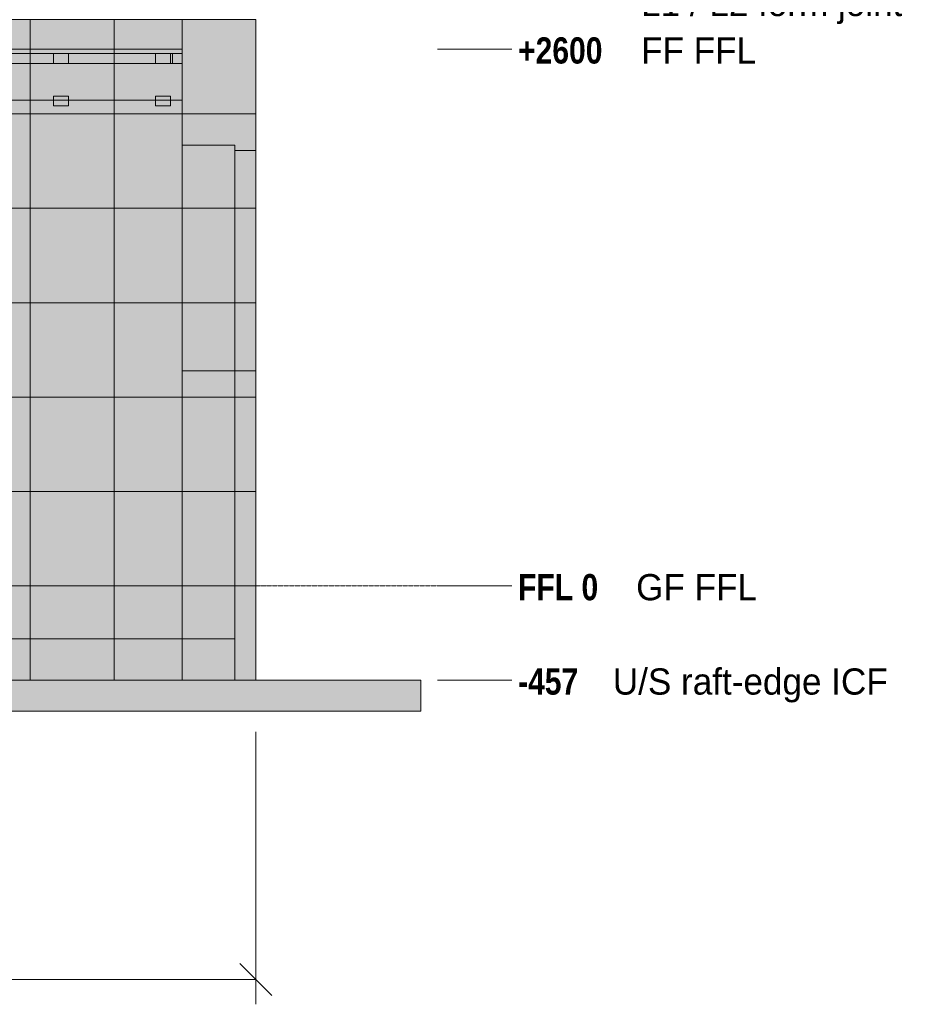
# Model space of a CAD drawing. Header units: millimetres. Extents: x -1900 to 11238, y -3965 to 7936.
# Tile 27 of 28: x 6849 to 11218, y -2027 to 2743. Entities that reach past the tile are written whole.
import ezdxf

# ---------------------------------------------------------------- set-up
doc = ezdxf.new("R2010")
doc.units = ezdxf.units.MM
doc.linetypes.add('DASHED', pattern=[1.524, 1.27, -0.254])
for name, color, linetype in [('FILL-BELOW', 7, 'Continuous'), ('FILL-EPS', 7, 'Continuous'), ('FILL-LIGHT', 7, 'Continuous'), ('FILL-TIMBER', 7, 'Continuous'), ('LINE-C_2E8C94', 7, 'Continuous'), ('LINE-C_337880', 7, 'Continuous'), ('LINE-INK', 7, 'Continuous'), ('LINE-STEEL', 7, 'Continuous'), ('LINE-STEEL-DASH', 7, 'DASHED'), ('LINE-STEEL_GREY', 7, 'Continuous'), ('LINE-TIMBER_DK', 7, 'Continuous'), ('TEXT-STEEL', 7, 'Continuous')]:
    doc.layers.add(name, color=color, linetype=linetype)
doc.styles.add('OpenSansCondensed-Bold', font='OpenSansCondensed-Bold.ttf')

msp = doc.modelspace()

# ---------------------------------------------------------------- hatches: boundary and pattern name
at = {"layer": 'FILL-BELOW', "true_color": 0x8c8c91}
h = msp.add_hatch(color=252, dxfattribs=at)
h.dxf.hatch_style = 1
h.paths.add_polyline_path([(355.6, 2578), (355.6, 2600), (2755.6, 2600), (5155.6, 2600), (7555.6, 2600), (7635.9, 2600), (7635.9, 2578), (7555.6, 2578), (5155.6, 2578), (2755.6, 2578), (355.6, 2578)])
h = msp.add_hatch(color=252, dxfattribs=at)
h.dxf.hatch_style = 1
h.paths.add_polyline_path([(355.6, 2600), (1555.6, 2600), (2755.6, 2600), (5155.6, 2600), (6355.6, 2600), (7555.6, 2600), (7635.9, 2600), (7635.9, 2578), (7555.6, 2578), (5155.6, 2578), (2755.6, 2578), (1555.6, 2578), (355.6, 2578)])
h = msp.add_hatch(color=252, dxfattribs=at)
h.dxf.hatch_style = 1
h.paths.add_polyline_path([(355.6, 2600), (1555.6, 2600), (3955.6, 2600), (6355.6, 2600), (7555.6, 2600), (7635.9, 2600), (7635.9, 2578), (6355.6, 2578), (3955.6, 2578), (1555.6, 2578), (355.6, 2578)])
h = msp.add_hatch(color=252, dxfattribs=at)
h.dxf.hatch_style = 1
h.paths.add_polyline_path([(355.6, 2600), (1555.6, 2600), (2755.6, 2600), (5155.6, 2600), (6355.6, 2600), (7555.6, 2600), (7635.9, 2600), (7635.9, 2578), (7555.6, 2578), (5155.6, 2578), (2755.6, 2578), (1555.6, 2578), (355.6, 2578)])
h = msp.add_hatch(color=252, dxfattribs=at)
h.dxf.hatch_style = 1
h.paths.add_polyline_path([(355.6, 2600), (1555.6, 2600), (3955.6, 2600), (6355.6, 2600), (7555.6, 2600), (7635.9, 2600), (7635.9, 2578), (6355.6, 2578), (3955.6, 2578), (1555.6, 2578), (355.6, 2578)])
h = msp.add_hatch(color=252, dxfattribs=at)
h.dxf.hatch_style = 1
h.paths.add_polyline_path([(355.6, 2600), (1555.6, 2600), (2755.6, 2600), (5155.6, 2600), (6355.6, 2600), (7555.6, 2600), (7635.9, 2600), (7635.9, 2578), (7555.6, 2578), (5155.6, 2578), (2755.6, 2578), (1555.6, 2578), (355.6, 2578)])
h = msp.add_hatch(color=252, dxfattribs=at)
h.dxf.hatch_style = 1
h.paths.add_polyline_path([(355.6, 2600), (1555.6, 2600), (3955.6, 2600), (6355.6, 2600), (7555.6, 2600), (7635.9, 2600), (7635.9, 2578), (6355.6, 2578), (3955.6, 2578), (1555.6, 2578), (355.6, 2578)])
h = msp.add_hatch(color=252, dxfattribs=at)
h.dxf.hatch_style = 1
h.paths.add_polyline_path([(355.6, 2600), (1555.6, 2600), (2755.6, 2600), (5155.6, 2600), (6355.6, 2600), (7555.6, 2600), (7635.9, 2600), (7635.9, 2578), (7555.6, 2578), (5155.6, 2578), (2755.6, 2578), (1555.6, 2578), (355.6, 2578)])
h = msp.add_hatch(color=252, dxfattribs=at)
h.dxf.hatch_style = 1
h.paths.add_polyline_path([(355.6, 2600), (1555.6, 2600), (3955.6, 2600), (6355.6, 2600), (7555.6, 2600), (7635.9, 2600), (7635.9, 2578), (6355.6, 2578), (3955.6, 2578), (1555.6, 2578), (355.6, 2578)])
h = msp.add_hatch(color=252, dxfattribs=at)
h.dxf.hatch_style = 1
h.paths.add_polyline_path([(355.6, 2600), (6355.6, 2600), (7635.9, 2600), (7635.9, 2578), (1555.6, 2578), (355.6, 2578)])
h = msp.add_hatch(color=252, dxfattribs=at)
h.dxf.hatch_style = 1
h.paths.add_polyline_path([(355.6, 2578), (355.6, 2600), (2755.6, 2600), (5155.6, 2600), (7555.6, 2600), (7635.9, 2600), (7635.9, 2578), (7555.6, 2578), (5155.6, 2578), (2755.6, 2578), (355.6, 2578)])
h = msp.add_hatch(color=252, dxfattribs=at)
h.dxf.hatch_style = 1
h.paths.add_polyline_path([(355.6, 2600), (1555.6, 2600), (3955.6, 2600), (6355.6, 2600), (7555.6, 2600), (7635.9, 2600), (7635.9, 2578), (6355.6, 2578), (3955.6, 2578), (1555.6, 2578), (355.6, 2578)])
h = msp.add_hatch(color=252, dxfattribs=at)
h.dxf.hatch_style = 1
h.paths.add_polyline_path([(355.6, 2600), (1555.6, 2600), (2755.6, 2600), (5155.6, 2600), (6355.6, 2600), (7555.6, 2600), (7635.9, 2600), (7635.9, 2578), (7555.6, 2578), (5155.6, 2578), (2755.6, 2578), (1555.6, 2578), (355.6, 2578)])
h = msp.add_hatch(color=252, dxfattribs=at)
h.dxf.hatch_style = 1
h.paths.add_polyline_path([(355.6, 2600), (1555.6, 2600), (3955.6, 2600), (6355.6, 2600), (7555.6, 2600), (7635.9, 2600), (7635.9, 2578), (6355.6, 2578), (3955.6, 2578), (1555.6, 2578), (355.6, 2578)])
h = msp.add_hatch(color=252, dxfattribs=at)
h.dxf.hatch_style = 1
h.paths.add_polyline_path([(355.6, 2600), (1555.6, 2600), (2755.6, 2600), (5155.6, 2600), (6355.6, 2600), (7555.6, 2600), (7635.9, 2600), (7635.9, 2578), (7555.6, 2578), (5155.6, 2578), (2755.6, 2578), (1555.6, 2578), (355.6, 2578)])
h = msp.add_hatch(color=252, dxfattribs=at)
h.dxf.hatch_style = 1
h.paths.add_polyline_path([(355.6, 2600), (1555.6, 2600), (3955.6, 2600), (6355.6, 2600), (7555.6, 2600), (7635.9, 2600), (7635.9, 2578), (6355.6, 2578), (3955.6, 2578), (1555.6, 2578), (355.6, 2578)])
h = msp.add_hatch(color=252, dxfattribs=at)
h.dxf.hatch_style = 1
h.paths.add_polyline_path([(355.6, 2600), (1555.6, 2600), (2755.6, 2600), (5155.6, 2600), (6355.6, 2600), (7555.6, 2600), (7635.9, 2600), (7635.9, 2578), (7555.6, 2578), (5155.6, 2578), (2755.6, 2578), (1555.6, 2578), (355.6, 2578)])
h = msp.add_hatch(color=252, dxfattribs=at)
h.dxf.hatch_style = 1
h.paths.add_polyline_path([(355.6, 2600), (1555.6, 2600), (3955.6, 2600), (6355.6, 2600), (7555.6, 2600), (7635.9, 2600), (7635.9, 2578), (6355.6, 2578), (3955.6, 2578), (1555.6, 2578), (355.6, 2578)])
h = msp.add_hatch(color=252, dxfattribs=at)
h.dxf.hatch_style = 1
h.paths.add_polyline_path([(355.6, 2600), (1555.6, 2600), (2755.6, 2600), (5155.6, 2600), (6355.6, 2600), (7555.6, 2600), (7635.9, 2600), (7635.9, 2578), (7555.6, 2578), (5155.6, 2578), (2755.6, 2578), (1555.6, 2578), (355.6, 2578)])
h = msp.add_hatch(color=252, dxfattribs=at)
h.dxf.hatch_style = 1
h.paths.add_polyline_path([(355.6, 2600), (6355.6, 2600), (7635.9, 2600), (7635.9, 2578), (1555.6, 2578), (355.6, 2578)])
h = msp.add_hatch(color=252, dxfattribs=at)
h.dxf.hatch_style = 1
h.paths.add_polyline_path([(4278, 2600), (6355.6, 2600), (7555.6, 2600), (7635.9, 2600), (7635.9, 2578), (6355.6, 2578), (5155.6, 2578), (4278, 2578)])
h = msp.add_hatch(color=252, dxfattribs=at)
h.dxf.hatch_style = 1
h.paths.add_polyline_path([(4278, 2600), (6355.6, 2600), (7555.6, 2600), (7635.9, 2600), (7635.9, 2578), (6355.6, 2578), (5155.6, 2578), (4278, 2578)])
at = {"layer": 'FILL-EPS', "true_color": 0xccffff}
h = msp.add_hatch(color=7, dxfattribs=at)
h.dxf.hatch_style = 1
h.paths.add_polyline_path([(355.6, 0), (355.6, 2743.2), (7635.9, 2743.2), (7635.9, 0)])
h = msp.add_hatch(color=7, dxfattribs=at)
h.dxf.hatch_style = 1
h.paths.add_polyline_path([(355.6, 2743.2), (7635.9, 2743.2), (7635.9, 0), (355.6, 0)])
h = msp.add_hatch(color=7, dxfattribs=at)
h.dxf.hatch_style = 1
h.paths.add_polyline_path([(355.9, 0), (355.9, 2743.2), (7635.6, 2743.2), (7635.6, 0)])
h = msp.add_hatch(color=7, dxfattribs=at)
h.dxf.hatch_style = 1
h.paths.add_polyline_path([(355.9, 2743.2), (7635.6, 2743.2), (7635.6, 0), (355.9, 0)])
h = msp.add_hatch(color=7, dxfattribs=at)
h.dxf.hatch_style = 1
h.paths.add_polyline_path([(355.9, 0), (355.9, 2743.2), (7635.6, 2743.2), (7635.6, 0)])
h = msp.add_hatch(color=7, dxfattribs=at)
h.dxf.hatch_style = 1
h.paths.add_polyline_path([(355.9, 2743.2), (7635.6, 2743.2), (7635.6, 0), (355.9, 0)])
h = msp.add_hatch(color=7, dxfattribs=at)
h.dxf.hatch_style = 1
h.paths.add_polyline_path([(7635.7, 2744.8), (7635.9, 2743.2), (7991.5, 2743.2), (7991.5, 0), (7635.9, 0), (7635.9, 0), (7635.9, 0), (7635.6, 0), (7635.6, 2743.2), (7635.6, 2743.2), (7635.6, 2743.2), (7635.6, 2744.8)])
h = msp.add_hatch(color=7, dxfattribs=at)
h.dxf.hatch_style = 1
h.paths.add_polyline_path([(7635.6, 0), (7635.6, 2743.2), (7991.5, 2743.2), (7991.5, 0)])
h = msp.add_hatch(color=7, dxfattribs=at)
h.dxf.hatch_style = 1
h.paths.add_polyline_path([(7635.7, -1.6), (7635.6, -1.6), (7635.6, 2743.2), (7635.9, 2743.2), (7635.9, 2743.2), (7635.9, 2743.2), (7991.5, 2743.2), (7991.5, 0), (7635.9, 0)])
h = msp.add_hatch(color=7, dxfattribs=at)
h.dxf.hatch_style = 1
h.paths.add_polyline_path([(7635.9, 2743.2), (7635.9, 2741.6), (7635.8, 2741.6), (7635.7, 2741.6), (7635.7, 2741.6)])
h = msp.add_hatch(color=7, dxfattribs=at)
h.dxf.hatch_style = 1
h.paths.add_polyline_path([(7635.6, 2743.2), (7991.5, 2743.2), (7991.5, 0), (7635.6, 0)])
h = msp.add_hatch(color=7, dxfattribs=at)
h.dxf.hatch_style = 1
h.paths.add_polyline_path([(7635.9, 0), (7635.9, 2743.2), (7991.5, 2743.2), (7991.5, 0)])
h = msp.add_hatch(color=7, dxfattribs=at)
h.dxf.hatch_style = 1
h.paths.add_polyline_path([(7635.9, 2743.2), (7991.5, 2743.2), (7991.5, 0), (7635.9, 0)])
h = msp.add_hatch(color=7, dxfattribs=at)
h.dxf.hatch_style = 1
h.paths.add_polyline_path([(7635.9, 2134.1), (7891, 2134.1), (7891, 1041.8), (7635.9, 1041.8)])
h = msp.add_hatch(color=7, dxfattribs=at)
h.dxf.hatch_style = 1
h.paths.add_polyline_path([(7635.9, 1041.8), (7635.9, 2134.1), (7891, 2134.1), (7891, 1041.8)])
h = msp.add_hatch(color=7, dxfattribs=at)
h.dxf.hatch_style = 1
h.paths.add_polyline_path([(7635.9, 2134.1), (7891, 2134.1), (7891, 1041.8), (7635.9, 1041.8)])
h = msp.add_hatch(color=7, dxfattribs=at)
h.dxf.hatch_style = 1
h.paths.add_polyline_path([(7635.9, 1041.8), (7635.9, 2134.1), (7891, 2134.1), (7891, 1041.8)])
h = msp.add_hatch(color=7, dxfattribs=at)
h.dxf.hatch_style = 1
h.paths.add_polyline_path([(7635.9, 2134.1), (7891, 2134.1), (7891, 0), (7635.9, 0)])
h = msp.add_hatch(color=7, dxfattribs=at)
h.dxf.hatch_style = 1
h.paths.add_polyline_path([(7635.9, 0), (7635.9, 2134.1), (7891, 2134.1), (7891, 0)])
h = msp.add_hatch(color=7, dxfattribs=at)
h.dxf.hatch_style = 1
h.paths.add_polyline_path([(7635.9, 2134.1), (7891, 2134.1), (7891, 0), (7635.9, 0)])
h = msp.add_hatch(color=7, dxfattribs=at)
h.dxf.hatch_style = 1
h.paths.add_polyline_path([(7635.9, 0), (7635.9, 2134.1), (7891, 2134.1), (7891, 0)])
h = msp.add_hatch(color=7, dxfattribs=at)
h.dxf.hatch_style = 1
h.paths.add_polyline_path([(7635.9, 2134.1), (7891, 2134.1), (7891, 1041.8), (7635.9, 1041.8)])
h = msp.add_hatch(color=7, dxfattribs=at)
h.dxf.hatch_style = 1
h.paths.add_polyline_path([(7635.9, 1041.8), (7635.9, 2134.1), (7891, 2134.1), (7891, 1041.8)])
h = msp.add_hatch(color=7, dxfattribs=at)
h.dxf.hatch_style = 1
h.paths.add_polyline_path([(7635.9, 2134.1), (7891, 2134.1), (7891, 1041.8), (7635.9, 1041.8)])
h = msp.add_hatch(color=7, dxfattribs=at)
h.dxf.hatch_style = 1
h.paths.add_polyline_path([(7635.9, 1041.8), (7635.9, 2134.1), (7891, 2134.1), (7891, 1041.8)])
h = msp.add_hatch(color=7, dxfattribs=at)
h.dxf.hatch_style = 1
h.paths.add_polyline_path([(7891, 2109.1), (7991.5, 2109.1), (7991.5, 1041.8), (7891, 1041.8)])
h = msp.add_hatch(color=7, dxfattribs=at)
h.dxf.hatch_style = 1
h.paths.add_polyline_path([(7891, 1041.8), (7891, 2109.1), (7991.5, 2109.1), (7991.5, 1041.8)])
h = msp.add_hatch(color=7, dxfattribs=at)
h.dxf.hatch_style = 1
h.paths.add_polyline_path([(7891, 2109.1), (7991.5, 2109.1), (7991.5, 1041.8), (7891, 1041.8)])
h = msp.add_hatch(color=7, dxfattribs=at)
h.dxf.hatch_style = 1
h.paths.add_polyline_path([(7891, 1041.8), (7891, 2109.1), (7991.5, 2109.1), (7991.5, 1041.8)])
h = msp.add_hatch(color=7, dxfattribs=at)
h.dxf.hatch_style = 1
h.paths.add_polyline_path([(7891, 2109.1), (7991.5, 2109.1), (7991.5, 0), (7891, 0)])
h = msp.add_hatch(color=7, dxfattribs=at)
h.dxf.hatch_style = 1
h.paths.add_polyline_path([(7891, 0), (7891, 2109.1), (7991.5, 2109.1), (7991.5, 0)])
h = msp.add_hatch(color=7, dxfattribs=at)
h.dxf.hatch_style = 1
h.paths.add_polyline_path([(7891, 2109.1), (7991.5, 2109.1), (7991.5, 0), (7891, 0)])
h = msp.add_hatch(color=7, dxfattribs=at)
h.dxf.hatch_style = 1
h.paths.add_polyline_path([(7891, 0), (7891, 2109.1), (7991.5, 2109.1), (7991.5, 0)])
h = msp.add_hatch(color=7, dxfattribs=at)
h.dxf.hatch_style = 1
h.paths.add_polyline_path([(7891, 2109.1), (7991.5, 2109.1), (7991.5, 1041.8), (7891, 1041.8)])
h = msp.add_hatch(color=7, dxfattribs=at)
h.dxf.hatch_style = 1
h.paths.add_polyline_path([(7891, 1041.8), (7891, 2109.1), (7991.5, 2109.1), (7991.5, 1041.8)])
h = msp.add_hatch(color=7, dxfattribs=at)
h.dxf.hatch_style = 1
h.paths.add_polyline_path([(7891, 2109.1), (7991.5, 2109.1), (7991.5, 1041.8), (7891, 1041.8)])
h = msp.add_hatch(color=7, dxfattribs=at)
h.dxf.hatch_style = 1
h.paths.add_polyline_path([(7891, 1041.8), (7891, 2109.1), (7991.5, 2109.1), (7991.5, 1041.8)])
h = msp.add_hatch(color=7, dxfattribs=at)
h.dxf.hatch_style = 1
h.paths.add_polyline_path([(355.9, -457.2), (355.9, 0), (7635.6, 0), (7635.6, -457.2), (355.9, -457.2)])
h = msp.add_hatch(color=7, dxfattribs=at)
h.dxf.hatch_style = 1
h.paths.add_polyline_path([(355.9, 0), (455.4, 0), (457.4, 0), (7635.6, 0), (7635.6, -457.2), (457.4, -457.2), (355.9, -457.2)])
h = msp.add_hatch(color=7, dxfattribs=at)
h.dxf.hatch_style = 1
h.paths.add_polyline_path([(355.9, -457.2), (355.9, 0), (457.4, 0), (7635.6, 0), (7635.6, -457.2), (457.4, -457.2)])
h = msp.add_hatch(color=7, dxfattribs=at)
h.dxf.hatch_style = 1
h.paths.add_polyline_path([(355.9, 0), (7635.6, 0), (7635.6, -457.2), (355.9, -457.2)])
h = msp.add_hatch(color=7, dxfattribs=at)
h.dxf.hatch_style = 1
h.paths.add_polyline_path([(7635.6, -457.2), (7635.6, 0), (7991.5, 0), (7991.5, -457.2)])
h = msp.add_hatch(color=7, dxfattribs=at)
h.dxf.hatch_style = 1
h.paths.add_polyline_path([(7635.6, 0), (7889.9, 0), (7889.9, -457.2), (7635.6, -457.2)])
h = msp.add_hatch(color=7, dxfattribs=at)
h.dxf.hatch_style = 1
h.paths.add_polyline_path([(7635.6, -457.2), (7635.6, 0), (7889.9, 0), (7889.9, -457.2)])
h = msp.add_hatch(color=7, dxfattribs=at)
h.dxf.hatch_style = 1
h.paths.add_polyline_path([(7635.6, 0), (7991.5, 0), (7991.5, -457.2), (7635.6, -457.2)])
h = msp.add_hatch(color=7, dxfattribs=at)
h.dxf.hatch_style = 1
h.paths.add_polyline_path([(7889.9, 0), (7991.5, 0), (7991.5, -457.2), (7889.9, -457.2)])
h = msp.add_hatch(color=7, dxfattribs=at)
h.dxf.hatch_style = 1
h.paths.add_polyline_path([(7889.9, -457.2), (7889.9, 0), (7991.5, 0), (7991.5, -457.2)])
h = msp.add_hatch(color=7, dxfattribs=at)
h.dxf.hatch_style = 1
h.paths.add_polyline_path([(7889.9, 0), (7991.5, 0), (7991.5, -457.2), (7889.9, -457.2)])
h = msp.add_hatch(color=7, dxfattribs=at)
h.dxf.hatch_style = 1
h.paths.add_polyline_path([(7889.9, -457.2), (7889.9, 0), (7991.5, 0), (7991.5, -457.2)])
at = {"layer": 'FILL-EPS', "true_color": 0xc0f0f0}
h = msp.add_hatch(color=254, dxfattribs=at)
h.dxf.hatch_style = 1
h.paths.add_polyline_path([(7991.5, 0), (7991.5, 0), (7991.5, 1.6), (7991.8, 1.6), (7991.8, 0), (7992.4, 0), (7992.4, -457.2), (7992.4, -458.8), (7991.8, -458.8), (7991.8, -457.2), (7991.5, -457.2), (7991.5, 0)])
h = msp.add_hatch(color=254, dxfattribs=at)
h.dxf.hatch_style = 1
h.paths.add_polyline_path([(7991.5, -457.2), (7991.5, -457.2), (7991.5, 0), (7992.4, 0), (7992.4, 0), (7992.4, -457.2), (7991.5, -457.2)])
at = {"layer": 'FILL-LIGHT', "true_color": 0xdbdbde}
h = msp.add_hatch(color=254, dxfattribs=at)
h.dxf.hatch_style = 1
h.paths.add_polyline_path([(101.6, -257.2), (101.6, 0), (7889.9, 0), (7889.9, -257.2)])
h = msp.add_hatch(color=254, dxfattribs=at)
h.dxf.hatch_style = 1
h.paths.add_polyline_path([(101.6, 0), (7889.9, 0), (7889.9, -257.2), (101.6, -257.2)])
h = msp.add_hatch(color=254, dxfattribs=at)
h.dxf.hatch_style = 1
h.paths.add_polyline_path([(-800, -607.2), (-800, -457.2), (8791.5, -457.2), (8791.5, -607.2)])
h = msp.add_hatch(color=254, dxfattribs=at)
h.dxf.hatch_style = 1
h.paths.add_polyline_path([(-800, -457.2), (8791.5, -457.2), (8791.5, -607.2), (-800, -607.2)])
at = {"layer": 'FILL-TIMBER', "true_color": 0xedd6a8}
h = msp.add_hatch(color=41, dxfattribs=at)
h.dxf.hatch_style = 1
h.paths.add_polyline_path([(355.6, 2578), (402.6, 2578), (402.6, 2531), (7588.9, 2531), (7588.9, 2578), (7635.9, 2578), (7635.9, 2531), (7635.9, 2428), (7635.9, 2353), (355.6, 2353)])
h = msp.add_hatch(color=41, dxfattribs=at)
h.dxf.hatch_style = 1
h.paths.add_polyline_path([(355.6, 2428), (355.6, 2531), (355.6, 2578), (402.6, 2578), (402.6, 2531), (7588.9, 2531), (7588.9, 2578), (7635.9, 2578), (7635.9, 2353), (355.6, 2353)])
h = msp.add_hatch(color=41, dxfattribs=at)
h.dxf.hatch_style = 1
h.paths.add_polyline_path([(4278, 2531), (7588.9, 2531), (7588.9, 2578), (7635.9, 2578), (7635.9, 2353), (4278, 2353)])
h = msp.add_hatch(color=41, dxfattribs=at)
h.dxf.hatch_style = 1
h.paths.add_polyline_path([(4278, 2353), (4278, 2531), (7588.9, 2531), (7588.9, 2578), (7635.9, 2578), (7635.9, 2531), (7635.9, 2428), (7635.9, 2353)])
h = msp.add_hatch(color=41, dxfattribs=at)
h.dxf.hatch_style = 1
h.paths.add_polyline_path([(7012.6, 2531), (7012.6, 2578), (7084.6, 2578), (7084.6, 2531)])
h = msp.add_hatch(color=41, dxfattribs=at)
h.dxf.hatch_style = 1
h.paths.add_polyline_path([(7012.6, 2578), (7084.6, 2578), (7084.6, 2531), (7012.6, 2531)])
h = msp.add_hatch(color=41, dxfattribs=at)
h.dxf.hatch_style = 1
h.paths.add_polyline_path([(7012.6, 2531), (7012.6, 2578), (7084.6, 2578), (7084.6, 2531)])
h = msp.add_hatch(color=41, dxfattribs=at)
h.dxf.hatch_style = 1
h.paths.add_polyline_path([(7012.6, 2578), (7084.6, 2578), (7084.6, 2531), (7012.6, 2531)])
h = msp.add_hatch(color=41, dxfattribs=at)
h.dxf.hatch_style = 1
h.paths.add_polyline_path([(7012.6, 2531), (7012.6, 2578), (7084.6, 2578), (7084.6, 2531)])
h = msp.add_hatch(color=41, dxfattribs=at)
h.dxf.hatch_style = 1
h.paths.add_polyline_path([(7012.6, 2531), (7012.6, 2578), (7084.6, 2578), (7084.6, 2531)])
h = msp.add_hatch(color=41, dxfattribs=at)
h.dxf.hatch_style = 1
h.paths.add_polyline_path([(7012.6, 2578), (7084.6, 2578), (7084.6, 2531), (7012.6, 2531)])
h = msp.add_hatch(color=41, dxfattribs=at)
h.dxf.hatch_style = 1
h.paths.add_polyline_path([(7506.9, 2531), (7506.9, 2578), (7578.9, 2578), (7578.9, 2531)])
h = msp.add_hatch(color=41, dxfattribs=at)
h.dxf.hatch_style = 1
h.paths.add_polyline_path([(7506.9, 2578), (7578.9, 2578), (7578.9, 2531), (7506.9, 2531)])
h = msp.add_hatch(color=41, dxfattribs=at)
h.dxf.hatch_style = 1
h.paths.add_polyline_path([(7506.9, 2531), (7506.9, 2578), (7578.9, 2578), (7578.9, 2531)])
h = msp.add_hatch(color=41, dxfattribs=at)
h.dxf.hatch_style = 1
h.paths.add_polyline_path([(7506.9, 2578), (7578.9, 2578), (7578.9, 2531), (7506.9, 2531)])
h = msp.add_hatch(color=41, dxfattribs=at)
h.dxf.hatch_style = 1
h.paths.add_polyline_path([(7506.9, 2531), (7506.9, 2578), (7578.9, 2578), (7578.9, 2531)])
h = msp.add_hatch(color=41, dxfattribs=at)
h.dxf.hatch_style = 1
h.paths.add_polyline_path([(7506.9, 2531), (7506.9, 2578), (7578.9, 2578), (7578.9, 2531)])
h = msp.add_hatch(color=41, dxfattribs=at)
h.dxf.hatch_style = 1
h.paths.add_polyline_path([(7506.9, 2578), (7578.9, 2578), (7578.9, 2531), (7506.9, 2531)])
h = msp.add_hatch(color=41, dxfattribs=at)
h.dxf.hatch_style = 1
h.paths.add_polyline_path([(355.6, 2531), (7635.9, 2531), (7635.9, 2353), (355.6, 2353)])
h = msp.add_hatch(color=41, dxfattribs=at)
h.dxf.hatch_style = 1
h.paths.add_polyline_path([(355.6, 2353), (355.6, 2531), (7635.9, 2531), (7635.9, 2353)])
h = msp.add_hatch(color=41, dxfattribs=at)
h.dxf.hatch_style = 1
h.paths.add_polyline_path([(4278, 2353), (4278, 2531), (7635.9, 2531), (7635.9, 2353)])
h = msp.add_hatch(color=41, dxfattribs=at)
h.dxf.hatch_style = 1
h.paths.add_polyline_path([(4278, 2531), (7635.9, 2531), (7635.9, 2353), (4278, 2353)])
h = msp.add_hatch(color=41, dxfattribs=at)
h.dxf.hatch_style = 1
h.paths.add_polyline_path([(7012.6, 2325), (7012.6, 2372), (7084.6, 2372), (7084.6, 2325)])
h = msp.add_hatch(color=41, dxfattribs=at)
h.dxf.hatch_style = 1
h.paths.add_polyline_path([(7012.6, 2372), (7084.6, 2372), (7084.6, 2325), (7012.6, 2325)])
h = msp.add_hatch(color=41, dxfattribs=at)
h.dxf.hatch_style = 1
h.paths.add_polyline_path([(7012.6, 2325), (7012.6, 2372), (7084.6, 2372), (7084.6, 2325)])
h = msp.add_hatch(color=41, dxfattribs=at)
h.dxf.hatch_style = 1
h.paths.add_polyline_path([(7012.6, 2372), (7084.6, 2372), (7084.6, 2325), (7012.6, 2325)])
h = msp.add_hatch(color=41, dxfattribs=at)
h.dxf.hatch_style = 1
h.paths.add_polyline_path([(7012.6, 2325), (7012.6, 2372), (7084.6, 2372), (7084.6, 2325)])
h = msp.add_hatch(color=41, dxfattribs=at)
h.dxf.hatch_style = 1
h.paths.add_polyline_path([(7012.6, 2325), (7012.6, 2372), (7084.6, 2372), (7084.6, 2325)])
h = msp.add_hatch(color=41, dxfattribs=at)
h.dxf.hatch_style = 1
h.paths.add_polyline_path([(7012.6, 2372), (7084.6, 2372), (7084.6, 2325), (7012.6, 2325)])
h = msp.add_hatch(color=41, dxfattribs=at)
h.dxf.hatch_style = 1
h.paths.add_polyline_path([(7506.9, 2325), (7506.9, 2372), (7578.9, 2372), (7578.9, 2325)])
h = msp.add_hatch(color=41, dxfattribs=at)
h.dxf.hatch_style = 1
h.paths.add_polyline_path([(7506.9, 2372), (7578.9, 2372), (7578.9, 2325), (7506.9, 2325)])
h = msp.add_hatch(color=41, dxfattribs=at)
h.dxf.hatch_style = 1
h.paths.add_polyline_path([(7506.9, 2325), (7506.9, 2372), (7578.9, 2372), (7578.9, 2325)])
h = msp.add_hatch(color=41, dxfattribs=at)
h.dxf.hatch_style = 1
h.paths.add_polyline_path([(7506.9, 2372), (7578.9, 2372), (7578.9, 2325), (7506.9, 2325)])
h = msp.add_hatch(color=41, dxfattribs=at)
h.dxf.hatch_style = 1
h.paths.add_polyline_path([(7506.9, 2325), (7506.9, 2372), (7578.9, 2372), (7578.9, 2325)])
h = msp.add_hatch(color=41, dxfattribs=at)
h.dxf.hatch_style = 1
h.paths.add_polyline_path([(7506.9, 2325), (7506.9, 2372), (7578.9, 2372), (7578.9, 2325)])
h = msp.add_hatch(color=41, dxfattribs=at)
h.dxf.hatch_style = 1
h.paths.add_polyline_path([(7506.9, 2372), (7578.9, 2372), (7578.9, 2325), (7506.9, 2325)])

# ---------------------------------------------------------------- linework, layer by layer
at = {"layer": 'LINE-C_2E8C94', "lineweight": 5}
for points in [[(355.6, 0), (355.6, 2743.2), (7635.9, 2743.2), (7635.9, 2743.2), (7635.9, 2743.2), (7635.9, 0)], [(355.6, 2743.2), (7635.9, 2743.2), (7635.9, 0), (355.6, 0)], [(355.9, 0), (355.9, 0), (355.9, 2743.2), (7635.6, 2743.2), (7635.6, 2743.2), (7635.6, 2743.2), (7635.6, 0)], [(355.9, 2743.2), (7635.6, 2743.2), (7635.6, 0), (7635.6, 0), (7635.6, 0), (355.9, 0)], [(355.9, 0), (355.9, 0), (355.9, 2743.2), (7635.6, 2743.2), (7635.6, 2743.2), (7635.6, 2743.2), (7635.6, 0)], [(355.9, 2743.2), (7635.6, 2743.2), (7635.6, 0), (7635.6, 0), (7635.6, 0), (355.9, 0)], [(7635.7, 2744.8), (7635.9, 2743.2), (7991.5, 2743.2), (7991.5, 0), (7991.5, 0), (7991.5, 0), (7635.9, 0), (7635.9, 0), (7635.9, 0), (7635.6, 0), (7635.6, 2743.2), (7635.6, 2743.2), (7635.6, 2743.2), (7635.6, 2744.8)], [(7635.6, 0), (7635.6, 2743.2), (7991.5, 2743.2), (7991.5, 0)], [(7635.7, -1.6), (7635.6, -1.6), (7635.6, 2743.2), (7635.9, 2743.2), (7635.9, 2743.2), (7635.9, 2743.2), (7991.5, 2743.2), (7991.5, 2743.2), (7991.5, 0), (7635.9, 0)], [(7635.6, 2743.2), (7991.5, 2743.2), (7991.5, 0), (7635.6, 0)], [(7635.9, 2743.2), (7635.9, 2741.6), (7635.8, 2741.6), (7635.7, 2741.6), (7635.7, 2741.6)], [(7635.9, 0), (7635.9, 0), (7635.9, 2743.2), (7991.5, 2743.2), (7991.5, 2743.2), (7991.5, 0)], [(7635.9, 2743.2), (7991.5, 2743.2), (7991.5, 0), (7991.5, 0), (7635.9, 0), (7635.9, 2743.2)], [(7635.9, 2134.1), (7891, 2134.1), (7891, 1041.8), (7635.9, 1041.8)], [(7635.9, 1041.8), (7635.9, 2134.1), (7891, 2134.1), (7891, 1041.8)], [(7635.9, 2134.1), (7891, 2134.1), (7891, 1041.8), (7635.9, 1041.8)], [(7635.9, 1041.8), (7635.9, 2134.1), (7891, 2134.1), (7891, 1041.8)], [(7635.9, 2134.1), (7891, 2134.1), (7891, 0), (7635.9, 0)], [(7635.9, 0), (7635.9, 2134.1), (7891, 2134.1), (7891, 0)], [(7635.9, 2134.1), (7891, 2134.1), (7891, 0), (7635.9, 0)], [(7635.9, 0), (7635.9, 2134.1), (7891, 2134.1), (7891, 0)], [(7635.9, 2134.1), (7891, 2134.1), (7891, 1041.8), (7635.9, 1041.8)], [(7635.9, 1041.8), (7635.9, 2134.1), (7891, 2134.1), (7891, 1041.8)], [(7635.9, 2134.1), (7891, 2134.1), (7891, 1041.8), (7635.9, 1041.8)], [(7635.9, 1041.8), (7635.9, 2134.1), (7891, 2134.1), (7891, 1041.8)], [(7891, 2109.1), (7991.5, 2109.1), (7991.5, 1041.8), (7991.5, 1041.8), (7891, 1041.8), (7891, 2109.1)], [(7891, 1041.8), (7891, 1041.8), (7891, 2109.1), (7991.5, 2109.1), (7991.5, 2109.1), (7991.5, 1041.8)], [(7891, 2109.1), (7991.5, 2109.1), (7991.5, 1041.8), (7991.5, 1041.8), (7891, 1041.8), (7891, 2109.1)], [(7891, 1041.8), (7891, 1041.8), (7891, 2109.1), (7991.5, 2109.1), (7991.5, 2109.1), (7991.5, 1041.8)], [(7891, 2109.1), (7991.5, 2109.1), (7991.5, 0), (7991.5, 0), (7891, 0)], [(7891, 0), (7891, 0), (7891, 2109.1), (7991.5, 2109.1), (7991.5, 0)], [(7891, 2109.1), (7991.5, 2109.1), (7991.5, 0), (7991.5, 0), (7891, 0)], [(7891, 0), (7891, 0), (7891, 2109.1), (7991.5, 2109.1), (7991.5, 0)], [(7891, 2109.1), (7991.5, 2109.1), (7991.5, 1041.8), (7991.5, 1041.8), (7891, 1041.8), (7891, 2109.1)], [(7891, 1041.8), (7891, 1041.8), (7891, 2109.1), (7991.5, 2109.1), (7991.5, 2109.1), (7991.5, 1041.8)], [(7891, 2109.1), (7991.5, 2109.1), (7991.5, 1041.8), (7991.5, 1041.8), (7891, 1041.8), (7891, 2109.1)], [(7891, 1041.8), (7891, 1041.8), (7891, 2109.1), (7991.5, 2109.1), (7991.5, 2109.1), (7991.5, 1041.8)], [(355.9, -457.2), (355.9, -457.2), (355.9, 0), (7635.6, 0), (7635.6, 0), (7635.6, -457.2), (355.9, -457.2), (355.9, -457.2)], [(355.9, 0), (355.9, 0), (355.9, 0), (355.9, 0), (455.4, 0), (457.4, 0), (457.4, 0), (7635.6, 0), (7635.6, -457.2), (457.4, -457.2), (457.4, -457.2), (457.4, -457.2), (355.9, -457.2)], [(355.9, -457.2), (355.9, -457.2), (355.9, 0), (457.4, 0), (457.4, 0), (7635.6, 0), (7635.6, 0), (7635.6, -457.2), (457.4, -457.2), (457.4, -457.2)], [(355.9, 0), (7635.6, 0), (7635.6, -457.2), (355.9, -457.2)], [(7635.6, -457.2), (7635.6, 0), (7991.5, 0), (7991.5, 0), (7991.5, -457.2)], [(7635.6, 0), (7889.9, 0), (7889.9, -457.2), (7889.9, -457.2), (7635.6, -457.2), (7635.6, 0)], [(7635.6, -457.2), (7635.6, -457.2), (7635.6, 0), (7889.9, 0), (7889.9, 0), (7889.9, -457.2)], [(7635.6, 0), (7991.5, 0), (7991.5, -457.2), (7635.6, -457.2)], [(7889.9, 0), (7991.5, 0), (7991.5, -457.2), (7991.5, -457.2), (7889.9, -457.2), (7889.9, 0)], [(7889.9, -457.2), (7889.9, -457.2), (7889.9, 0), (7991.5, 0), (7991.5, 0), (7991.5, -457.2)], [(7889.9, 0), (7991.5, 0), (7991.5, -457.2), (7991.5, -457.2), (7889.9, -457.2), (7889.9, 0)], [(7889.9, -457.2), (7889.9, 0), (7991.5, 0), (7991.5, -457.2)], [(7991.5, 0), (7991.5, 0), (7991.5, 1.6), (7991.8, 1.6), (7991.8, 0), (7992.4, 0), (7992.4, -457.2), (7992.4, -457.2), (7992.4, -458.8), (7991.8, -458.8), (7991.8, -457.2), (7991.5, -457.2), (7991.5, 0)], [(7991.5, -457.2), (7991.5, -457.2), (7991.5, -457.2), (7991.5, 0), (7992.4, 0), (7992.4, 0), (7992.4, -457.2), (7991.5, -457.2)]]:
    msp.add_lwpolyline(points, close=True, dxfattribs=at)
at = {"layer": 'LINE-C_337880', "lineweight": 5}
for p, q in [((6899.3, 2286), (6899.3, 2742.2)), ((6899.3, 2286), (6899.3, 2742.2)), ((7305.7, 2286), (7305.7, 2742.2)), ((7305.7, 2286), (7305.7, 2742.2)), ((4867.3, 2286), (6899.3, 2286)), ((4867.3, 2286), (6899.3, 2286)), ((4867.3, 2286), (6899.3, 2286)), ((4867.3, 2286), (6899.3, 2286)), ((5638.8, 2286), (7634.9, 2286)), ((5638.8, 2286), (7634.9, 2286)), ((6899.3, 2286), (7305.7, 2286)), ((6899.3, 2286), (7305.7, 2286)), ((6899.3, 1828.8), (6899.3, 2286)), ((6899.3, 2286), (7305.7, 2286)), ((6899.3, 1828.8), (6899.3, 2286)), ((6899.3, 2286), (7305.7, 2286)), ((7305.7, 1828.8), (7305.7, 2286)), ((7305.7, 2286), (7634.6, 2286)), ((7305.7, 1828.8), (7305.7, 2286)), ((7305.7, 2286), (7634.6, 2286)), ((7305.7, 2286), (7634.6, 2286)), ((7305.7, 2286), (7634.6, 2286)), ((7636.7, 2286), (7990.5, 2286)), ((7636.7, 2286), (7990.5, 2286)), ((7636.7, 2286), (7990.5, 2286)), ((7636.7, 2286), (7990.5, 2286)), ((7636.9, 2286), (7990.5, 2286)), ((7636.9, 2286), (7990.5, 2286)), ((4867.3, 1828.8), (6899.3, 1828.8)), ((4867.3, 1828.8), (6899.3, 1828.8)), ((4867.3, 1828.8), (6899.3, 1828.8)), ((4867.3, 1828.8), (6899.3, 1828.8)), ((5638.8, 1828.8), (7634.9, 1828.8)), ((5638.8, 1828.8), (7634.9, 1828.8)), ((6899.3, 1371.6), (6899.3, 1828.8)), ((6899.3, 1828.8), (7305.7, 1828.8)), ((6899.3, 1371.6), (6899.3, 1828.8)), ((6899.3, 1828.8), (7305.7, 1828.8)), ((6899.3, 1828.8), (7305.7, 1828.8)), ((6899.3, 1828.8), (7305.7, 1828.8)), ((7305.7, 1828.8), (7634.6, 1828.8)), ((7305.7, 1828.8), (7634.6, 1828.8)), ((7305.7, 1371.6), (7305.7, 1828.8)), ((7305.7, 1828.8), (7634.6, 1828.8)), ((7305.7, 1371.6), (7305.7, 1828.8)), ((7305.7, 1828.8), (7634.6, 1828.8)), ((7636.7, 1828.8), (7990.5, 1828.8)), ((7636.7, 1828.8), (7990.5, 1828.8)), ((7636.7, 1828.8), (7990.5, 1828.8)), ((7636.7, 1828.8), (7990.5, 1828.8)), ((7636.9, 1828.8), (7990.5, 1828.8)), ((7636.9, 1828.8), (7890, 1828.8)), ((7636.9, 1828.8), (7890, 1828.8)), ((7636.9, 1828.8), (7890, 1828.8)), ((7636.9, 1828.8), (7890, 1828.8)), ((7636.9, 1828.8), (7890, 1828.8)), ((7636.9, 1828.8), (7890, 1828.8)), ((7636.9, 1828.8), (7890, 1828.8)), ((7636.9, 1828.8), (7890, 1828.8)), ((7636.9, 1828.8), (7890, 1828.8)), ((7636.9, 1828.8), (7890, 1828.8)), ((7636.9, 1828.8), (7890, 1828.8)), ((7636.9, 1828.8), (7890, 1828.8)), ((7636.9, 1828.8), (7990.5, 1828.8)), ((7892, 1828.8), (7990.5, 1828.8)), ((7892, 1828.8), (7990.5, 1828.8)), ((7892, 1828.8), (7990.5, 1828.8)), ((7892, 1828.8), (7990.5, 1828.8)), ((7892, 1828.8), (7990.5, 1828.8)), ((7892, 1828.8), (7990.5, 1828.8)), ((7892, 1828.8), (7990.5, 1828.8)), ((7892, 1828.8), (7990.5, 1828.8)), ((7892, 1828.8), (7990.5, 1828.8)), ((7892, 1828.8), (7990.5, 1828.8)), ((7892, 1828.8), (7990.5, 1828.8)), ((7892, 1828.8), (7990.5, 1828.8)), ((4867.3, 1371.6), (6899.3, 1371.6)), ((4867.3, 1371.6), (6899.3, 1371.6)), ((4867.3, 1371.6), (6899.3, 1371.6)), ((4867.3, 1371.6), (6899.3, 1371.6)), ((5638.8, 1371.6), (7634.9, 1371.6)), ((5638.8, 1371.6), (7634.9, 1371.6)), ((6899.3, 1371.6), (7305.7, 1371.6)), ((6899.3, 1371.6), (7305.7, 1371.6)), ((6899.3, 914.4), (6899.3, 1371.6)), ((6899.3, 1371.6), (7305.7, 1371.6)), ((6899.3, 914.4), (6899.3, 1371.6)), ((6899.3, 1371.6), (7305.7, 1371.6)), ((7305.7, 914.4), (7305.7, 1371.6)), ((7305.7, 1371.6), (7634.6, 1371.6)), ((7305.7, 914.4), (7305.7, 1371.6)), ((7305.7, 1371.6), (7634.6, 1371.6)), ((7305.7, 1371.6), (7634.6, 1371.6)), ((7305.7, 1371.6), (7634.6, 1371.6)), ((7636.7, 1371.6), (7990.5, 1371.6)), ((7636.7, 1371.6), (7990.5, 1371.6)), ((7636.7, 1371.6), (7990.5, 1371.6)), ((7636.7, 1371.6), (7990.5, 1371.6)), ((7636.9, 1371.6), (7990.5, 1371.6)), ((7636.9, 1371.6), (7890, 1371.6)), ((7636.9, 1371.6), (7890, 1371.6)), ((7636.9, 1371.6), (7890, 1371.6)), ((7636.9, 1371.6), (7890, 1371.6)), ((7636.9, 1371.6), (7890, 1371.6)), ((7636.9, 1371.6), (7890, 1371.6)), ((7636.9, 1371.6), (7890, 1371.6)), ((7636.9, 1371.6), (7890, 1371.6)), ((7636.9, 1371.6), (7890, 1371.6)), ((7636.9, 1371.6), (7890, 1371.6)), ((7636.9, 1371.6), (7890, 1371.6)), ((7636.9, 1371.6), (7890, 1371.6)), ((7636.9, 1371.6), (7990.5, 1371.6)), ((7892, 1371.6), (7990.5, 1371.6)), ((7892, 1371.6), (7990.5, 1371.6)), ((7892, 1371.6), (7990.5, 1371.6)), ((7892, 1371.6), (7990.5, 1371.6)), ((7892, 1371.6), (7990.5, 1371.6)), ((7892, 1371.6), (7990.5, 1371.6)), ((7892, 1371.6), (7990.5, 1371.6)), ((7892, 1371.6), (7990.5, 1371.6)), ((7892, 1371.6), (7990.5, 1371.6)), ((7892, 1371.6), (7990.5, 1371.6)), ((7892, 1371.6), (7990.5, 1371.6)), ((7892, 1371.6), (7990.5, 1371.6)), ((4867.3, 914.4), (6899.3, 914.4)), ((4867.3, 914.4), (6899.3, 914.4)), ((4867.3, 914.4), (6899.3, 914.4)), ((4867.3, 914.4), (6899.3, 914.4)), ((5638.8, 914.4), (7634.9, 914.4)), ((5638.8, 914.4), (7634.9, 914.4)), ((6899.3, 457.2), (6899.3, 914.4)), ((6899.3, 914.4), (7305.7, 914.4)), ((6899.3, 457.2), (6899.3, 914.4)), ((6899.3, 914.4), (7305.7, 914.4)), ((6899.3, 914.4), (7305.7, 914.4)), ((6899.3, 914.4), (7305.7, 914.4)), ((7305.7, 914.4), (7634.6, 914.4)), ((7305.7, 914.4), (7634.6, 914.4)), ((7305.7, 457.2), (7305.7, 914.4)), ((7305.7, 914.4), (7634.6, 914.4)), ((7305.7, 457.2), (7305.7, 914.4)), ((7305.7, 914.4), (7634.6, 914.4)), ((7636.7, 914.4), (7990.5, 914.4)), ((7636.7, 914.4), (7990.5, 914.4)), ((7636.7, 914.4), (7990.5, 914.4)), ((7636.7, 914.4), (7990.5, 914.4)), ((7636.9, 914.4), (7990.5, 914.4)), ((7636.9, 914.4), (7890, 914.4)), ((7636.9, 914.4), (7890, 914.4)), ((7636.9, 914.4), (7890, 914.4)), ((7636.9, 914.4), (7890, 914.4)), ((7636.9, 914.4), (7990.5, 914.4)), ((7892, 914.4), (7990.5, 914.4)), ((7892, 914.4), (7990.5, 914.4)), ((7892, 914.4), (7990.5, 914.4)), ((7892, 914.4), (7990.5, 914.4)), ((4867.3, 457.2), (6899.3, 457.2)), ((4867.3, 457.2), (6899.3, 457.2)), ((4867.3, 457.2), (6899.3, 457.2)), ((4867.3, 457.2), (6899.3, 457.2)), ((5638.8, 457.2), (7634.9, 457.2)), ((5638.8, 457.2), (7634.9, 457.2)), ((6899.3, 457.2), (7305.7, 457.2)), ((6899.3, 457.2), (7305.7, 457.2)), ((6899.3, 1), (6899.3, 457.2)), ((6899.3, 457.2), (7305.7, 457.2)), ((6899.3, 1), (6899.3, 457.2)), ((6899.3, 457.2), (7305.7, 457.2)), ((7305.7, 1), (7305.7, 457.2)), ((7305.7, 457.2), (7634.6, 457.2)), ((7305.7, 1), (7305.7, 457.2)), ((7305.7, 457.2), (7634.6, 457.2)), ((7305.7, 457.2), (7634.6, 457.2)), ((7305.7, 457.2), (7634.6, 457.2)), ((7636.7, 457.2), (7990.5, 457.2)), ((7636.7, 457.2), (7990.5, 457.2)), ((7636.7, 457.2), (7990.5, 457.2)), ((7636.7, 457.2), (7990.5, 457.2)), ((7636.9, 457.2), (7990.5, 457.2)), ((7636.9, 457.2), (7890, 457.2)), ((7636.9, 457.2), (7890, 457.2)), ((7636.9, 457.2), (7890, 457.2)), ((7636.9, 457.2), (7890, 457.2)), ((7636.9, 457.2), (7990.5, 457.2)), ((7892, 457.2), (7990.5, 457.2)), ((7892, 457.2), (7990.5, 457.2)), ((7892, 457.2), (7990.5, 457.2)), ((7892, 457.2), (7990.5, 457.2)), ((6899.3, -456.2), (6899.3, -1)), ((6899.3, -456.2), (6899.3, -1)), ((7305.7, -456.2), (7305.7, -1)), ((7305.7, -456.2), (7305.7, -1))]:
    msp.add_line(p, q, dxfattribs=at)
at = {"layer": 'LINE-INK', "lineweight": 5}
for p, q in [((7992, -707.2), (7992, -2027.2)), ((7914.2, -1829.4), (8069.8, -1985)), ((-1, -1907.2), (7992, -1907.2))]:
    msp.add_line(p, q, dxfattribs=at)
for points in [[(355.6, 2578), (355.6, 2578), (355.6, 2600), (2755.6, 2600), (2755.6, 2600), (5155.6, 2600), (5155.6, 2600), (7555.6, 2600), (7555.6, 2600), (7635.9, 2600), (7635.9, 2578), (7555.6, 2578), (5155.6, 2578), (5155.6, 2578), (2755.6, 2578), (2755.6, 2578), (355.6, 2578), (355.6, 2578)], [(355.6, 2600), (1555.6, 2600), (2755.6, 2600), (5155.6, 2600), (6355.6, 2600), (7555.6, 2600), (7635.9, 2600), (7635.9, 2578), (7555.6, 2578), (5155.6, 2578), (2755.6, 2578), (1555.6, 2578), (355.6, 2578)], [(355.6, 2600), (1555.6, 2600), (3955.6, 2600), (6355.6, 2600), (7555.6, 2600), (7635.9, 2600), (7635.9, 2578), (6355.6, 2578), (3955.6, 2578), (1555.6, 2578), (355.6, 2578)], [(355.6, 2600), (1555.6, 2600), (2755.6, 2600), (5155.6, 2600), (6355.6, 2600), (7555.6, 2600), (7635.9, 2600), (7635.9, 2578), (7555.6, 2578), (5155.6, 2578), (2755.6, 2578), (1555.6, 2578), (355.6, 2578)], [(355.6, 2600), (1555.6, 2600), (3955.6, 2600), (6355.6, 2600), (7555.6, 2600), (7635.9, 2600), (7635.9, 2578), (6355.6, 2578), (3955.6, 2578), (1555.6, 2578), (355.6, 2578)], [(355.6, 2600), (1555.6, 2600), (2755.6, 2600), (5155.6, 2600), (6355.6, 2600), (7555.6, 2600), (7635.9, 2600), (7635.9, 2578), (7555.6, 2578), (5155.6, 2578), (2755.6, 2578), (1555.6, 2578), (355.6, 2578)], [(355.6, 2600), (1555.6, 2600), (3955.6, 2600), (6355.6, 2600), (7555.6, 2600), (7635.9, 2600), (7635.9, 2578), (6355.6, 2578), (3955.6, 2578), (1555.6, 2578), (355.6, 2578)], [(355.6, 2600), (1555.6, 2600), (2755.6, 2600), (5155.6, 2600), (6355.6, 2600), (7555.6, 2600), (7635.9, 2600), (7635.9, 2578), (7555.6, 2578), (5155.6, 2578), (2755.6, 2578), (1555.6, 2578), (355.6, 2578)], [(355.6, 2600), (1555.6, 2600), (3955.6, 2600), (6355.6, 2600), (7555.6, 2600), (7635.9, 2600), (7635.9, 2578), (6355.6, 2578), (3955.6, 2578), (1555.6, 2578), (355.6, 2578)], [(355.6, 2600), (6355.6, 2600), (7635.9, 2600), (7635.9, 2578), (1555.6, 2578), (355.6, 2578)], [(355.6, 2578), (355.6, 2578), (355.6, 2600), (2755.6, 2600), (2755.6, 2600), (5155.6, 2600), (5155.6, 2600), (7555.6, 2600), (7555.6, 2600), (7635.9, 2600), (7635.9, 2578), (7555.6, 2578), (5155.6, 2578), (5155.6, 2578), (2755.6, 2578), (2755.6, 2578), (355.6, 2578), (355.6, 2578)], [(355.6, 2600), (1555.6, 2600), (3955.6, 2600), (6355.6, 2600), (7555.6, 2600), (7635.9, 2600), (7635.9, 2578), (6355.6, 2578), (3955.6, 2578), (1555.6, 2578), (355.6, 2578)], [(355.6, 2600), (1555.6, 2600), (2755.6, 2600), (5155.6, 2600), (6355.6, 2600), (7555.6, 2600), (7635.9, 2600), (7635.9, 2578), (7555.6, 2578), (5155.6, 2578), (2755.6, 2578), (1555.6, 2578), (355.6, 2578)], [(355.6, 2600), (1555.6, 2600), (3955.6, 2600), (6355.6, 2600), (7555.6, 2600), (7635.9, 2600), (7635.9, 2578), (6355.6, 2578), (3955.6, 2578), (1555.6, 2578), (355.6, 2578)], [(355.6, 2600), (1555.6, 2600), (2755.6, 2600), (5155.6, 2600), (6355.6, 2600), (7555.6, 2600), (7635.9, 2600), (7635.9, 2578), (7555.6, 2578), (5155.6, 2578), (2755.6, 2578), (1555.6, 2578), (355.6, 2578)], [(355.6, 2600), (1555.6, 2600), (3955.6, 2600), (6355.6, 2600), (7555.6, 2600), (7635.9, 2600), (7635.9, 2578), (6355.6, 2578), (3955.6, 2578), (1555.6, 2578), (355.6, 2578)], [(355.6, 2600), (1555.6, 2600), (2755.6, 2600), (5155.6, 2600), (6355.6, 2600), (7555.6, 2600), (7635.9, 2600), (7635.9, 2578), (7555.6, 2578), (5155.6, 2578), (2755.6, 2578), (1555.6, 2578), (355.6, 2578)], [(355.6, 2600), (1555.6, 2600), (3955.6, 2600), (6355.6, 2600), (7555.6, 2600), (7635.9, 2600), (7635.9, 2578), (6355.6, 2578), (3955.6, 2578), (1555.6, 2578), (355.6, 2578)], [(355.6, 2600), (1555.6, 2600), (2755.6, 2600), (5155.6, 2600), (6355.6, 2600), (7555.6, 2600), (7635.9, 2600), (7635.9, 2578), (7555.6, 2578), (5155.6, 2578), (2755.6, 2578), (1555.6, 2578), (355.6, 2578)], [(355.6, 2600), (6355.6, 2600), (7635.9, 2600), (7635.9, 2578), (1555.6, 2578), (355.6, 2578)], [(4278, 2600), (6355.6, 2600), (7555.6, 2600), (7635.9, 2600), (7635.9, 2578), (6355.6, 2578), (5155.6, 2578), (4278, 2578)], [(4278, 2600), (6355.6, 2600), (7555.6, 2600), (7635.9, 2600), (7635.9, 2578), (6355.6, 2578), (5155.6, 2578), (4278, 2578)]]:
    msp.add_lwpolyline(points, close=True, dxfattribs=at)
at = {"layer": 'LINE-STEEL', "lineweight": 5}
for p, q in [((8871.5, 2600), (9111.5, 2600)), ((9111.5, 2600), (9231.5, 2600)), ((8871.5, 0), (9111.5, 0)), ((9111.5, 0), (9231.5, 0)), ((8871.5, -457), (9111.5, -457)), ((9111.5, -457), (9231.5, -457))]:
    msp.add_line(p, q, dxfattribs=at)
at = {"layer": 'LINE-STEEL-DASH', "lineweight": 5}
msp.add_line((-1700, 0), (8871.5, 0), dxfattribs=at)
at = {"layer": 'LINE-STEEL_GREY', "lineweight": 5}
for points in [[(101.6, -257.2), (101.6, 0), (7889.9, 0), (7889.9, -257.2), (101.6, -257.2)], [(101.6, 0), (7889.9, 0), (7889.9, -257.2), (101.6, -257.2)], [(-800, -607.2), (-800, -457.2), (8791.5, -457.2), (8791.5, -457.2), (8791.5, -457.2), (8791.5, -607.2)], [(-800, -457.2), (-800, -457.2), (8791.5, -457.2), (8791.5, -607.2), (-800, -607.2)]]:
    msp.add_lwpolyline(points, close=True, dxfattribs=at)
at = {"layer": 'LINE-TIMBER_DK', "lineweight": 5}
for points in [[(355.6, 2578), (402.6, 2578), (402.6, 2531), (7588.9, 2531), (7588.9, 2578), (7588.9, 2578), (7588.9, 2578), (7588.9, 2578), (7635.9, 2578), (7635.9, 2531), (7635.9, 2428), (7635.9, 2428), (7635.9, 2353), (355.6, 2353), (355.6, 2353)], [(355.6, 2428), (355.6, 2428), (355.6, 2531), (355.6, 2578), (402.6, 2578), (402.6, 2531), (7588.9, 2531), (7588.9, 2578), (7635.9, 2578), (7635.9, 2578), (7635.9, 2578), (7635.9, 2578), (7635.9, 2353), (7635.9, 2353), (355.6, 2353)], [(4278, 2531), (7588.9, 2531), (7588.9, 2578), (7635.9, 2578), (7635.9, 2578), (7635.9, 2578), (7635.9, 2578), (7635.9, 2353), (4278, 2353)], [(4278, 2353), (4278, 2531), (7588.9, 2531), (7588.9, 2578), (7588.9, 2578), (7588.9, 2578), (7588.9, 2578), (7635.9, 2578), (7635.9, 2531), (7635.9, 2428), (7635.9, 2428), (7635.9, 2353)], [(7012.6, 2531), (7012.6, 2578), (7084.6, 2578), (7084.6, 2531)], [(7012.6, 2578), (7084.6, 2578), (7084.6, 2531), (7012.6, 2531)], [(7012.6, 2531), (7012.6, 2578), (7084.6, 2578), (7084.6, 2531)], [(7012.6, 2578), (7084.6, 2578), (7084.6, 2531), (7012.6, 2531)], [(7012.6, 2531), (7012.6, 2578), (7084.6, 2578), (7084.6, 2531)], [(7012.6, 2531), (7012.6, 2578), (7084.6, 2578), (7084.6, 2531)], [(7012.6, 2578), (7084.6, 2578), (7084.6, 2531), (7012.6, 2531)], [(7506.9, 2531), (7506.9, 2578), (7578.9, 2578), (7578.9, 2531)], [(7506.9, 2578), (7578.9, 2578), (7578.9, 2531), (7506.9, 2531)], [(7506.9, 2531), (7506.9, 2578), (7578.9, 2578), (7578.9, 2531)], [(7506.9, 2578), (7578.9, 2578), (7578.9, 2531), (7506.9, 2531)], [(7506.9, 2531), (7506.9, 2578), (7578.9, 2578), (7578.9, 2531)], [(7506.9, 2531), (7506.9, 2578), (7578.9, 2578), (7578.9, 2531)], [(7506.9, 2578), (7578.9, 2578), (7578.9, 2531), (7506.9, 2531)], [(355.6, 2531), (355.6, 2531), (7635.9, 2531), (7635.9, 2353), (7635.9, 2353), (355.6, 2353)], [(355.6, 2353), (355.6, 2531), (7635.9, 2531), (7635.9, 2531), (7635.9, 2353), (355.6, 2353)], [(4278, 2353), (4278, 2531), (7635.9, 2531), (7635.9, 2353)], [(4278, 2531), (7635.9, 2531), (7635.9, 2353), (4278, 2353)], [(7012.6, 2325), (7012.6, 2372), (7084.6, 2372), (7084.6, 2325)], [(7012.6, 2372), (7084.6, 2372), (7084.6, 2325), (7012.6, 2325)], [(7012.6, 2325), (7012.6, 2372), (7084.6, 2372), (7084.6, 2325)], [(7012.6, 2372), (7084.6, 2372), (7084.6, 2325), (7012.6, 2325)], [(7012.6, 2325), (7012.6, 2372), (7084.6, 2372), (7084.6, 2325)], [(7012.6, 2325), (7012.6, 2372), (7084.6, 2372), (7084.6, 2325)], [(7012.6, 2372), (7084.6, 2372), (7084.6, 2325), (7012.6, 2325)], [(7506.9, 2325), (7506.9, 2372), (7578.9, 2372), (7578.9, 2325)], [(7506.9, 2372), (7578.9, 2372), (7578.9, 2325), (7506.9, 2325)], [(7506.9, 2325), (7506.9, 2372), (7578.9, 2372), (7578.9, 2325)], [(7506.9, 2372), (7578.9, 2372), (7578.9, 2325), (7506.9, 2325)], [(7506.9, 2325), (7506.9, 2372), (7578.9, 2372), (7578.9, 2325)], [(7506.9, 2325), (7506.9, 2372), (7578.9, 2372), (7578.9, 2325)], [(7506.9, 2372), (7578.9, 2372), (7578.9, 2325), (7506.9, 2325)]]:
    msp.add_lwpolyline(points, close=True, dxfattribs=at)

# ---------------------------------------------------------------- texts
at = {"layer": 'TEXT-STEEL'}
for s, p in [('L1 / L2 form joint', (9857, 2760)), ('FF FFL', (9857, 2530)), ('GF FFL', (9833.1, -70)), ('U/S raft-edge ICF', (9720.3, -527))]:
    msp.add_text(s, height=127, dxfattribs=at).set_placement(p)
at = {"layer": 'TEXT-STEEL', "style": 'OpenSansCondensed-Bold'}
for s, p in [('+2600', (9261.5, 2530)), ('FFL 0', (9261.5, -70)), ('-457', (9261.5, -527))]:
    msp.add_text(s, height=127, dxfattribs=at).set_placement(p)

doc.saveas('drawing.dxf')
